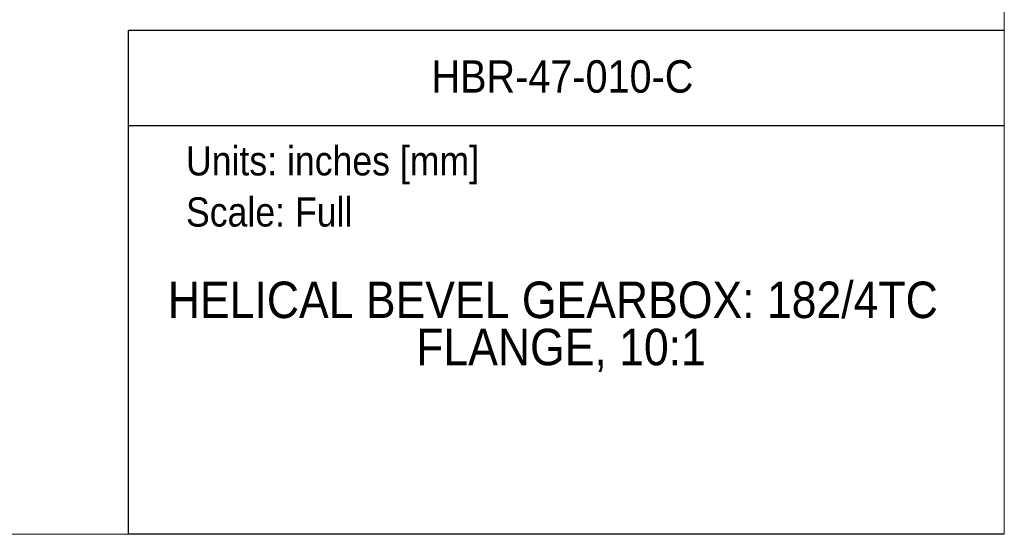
# Model space of a CAD drawing. Header units: inches. Extents: x 0 to 68, y 0 to 44.
# Tile 4 of 11: x 47.8 to 68, y 0 to 10.6. Entities that reach past the tile are written whole.
import ezdxf
from ezdxf.enums import TextEntityAlignment as Align

# ---------------------------------------------------------------- set-up
doc = ezdxf.new("R2010")
doc.units = ezdxf.units.IN
doc.header["$LTSCALE"] = 4
doc.header["$MEASUREMENT"] = 0
doc.linetypes.add('SLD-Solid', pattern=[0])
doc.layers.add('SLD-DEFPOINTS', color=7, linetype='Continuous')
doc.layers.add('TEXT', color=140, linetype='SLD-Solid', lineweight=25)
doc.styles.add('SLDTEXTSTYLE0', font='GOTHIC.TTF', dxfattribs={"width": 0.913})

# ---------------------------------------------------------------- blocks, each defined once
blk = doc.blocks.new('Block1')
at = {"color": 140, "linetype": 'SLD-Solid', "lineweight": 18}
blk.add_line((68, 0), (68, 10.356), dxfattribs=at)
at = {"layer": 'TEXT'}
for p, q in [((68, 10.356), (50, 10.356)), ((50, 0), (50, 10.356)), ((50, 8.409), (68, 8.409)), ((68, 0), (50, 0))]:
    blk.add_line(p, q, dxfattribs=at)
at = {"layer": 'TEXT', "char_height": 0.6, "attachment_point": 1, "style": 'SLDTEXTSTYLE0'}
for s, insert in [('Units: inches [mm]', (51.179, 7.979)), ('Scale: Full', (51.179, 6.928))]:
    blk.add_mtext(s, dxfattribs=dict(at, insert=insert))
at = {"layer": 'TEXT', "color": 140, "style": 'SLDTEXTSTYLE0', "width": 0.913}
for tag, height, p in [('AUTOATTR0', 0.667, (56.226, 8.881)), ('AUTOATTR1_0', 0.75, (50.804, 4.221)), ('AUTOATTR1_1', 0.75, (55.911, 3.251))]:
    blk.add_attdef(tag, text='', height=height, dxfattribs=at).set_placement(p, align=Align.BOTTOM_LEFT)
blk = doc.blocks.new('Block2')
at = {"color": 7, "linetype": 'SLD-Solid', "lineweight": 18}
for q in [(68, 44), (0, 0)]:
    blk.add_line((68, 0), q, dxfattribs=at)

msp = doc.modelspace()

# ---------------------------------------------------------------- block references
at = {"layer": 'SLD-DEFPOINTS'}
msp.add_blockref('Block2', (0, 0), dxfattribs=at)
ref = msp.add_blockref('Block1', (0, 0), dxfattribs=at)
ref.add_attrib('AUTOATTR0', 'HBR-47-010-C', dxfattribs={"layer": 'TEXT', "height": 0.66667, "style": 'SLDTEXTSTYLE0', "width": 0.913}).set_placement((56.226, 8.881), align=Align.BOTTOM_LEFT)
ref.add_attrib('AUTOATTR1_0', 'HELICAL BEVEL GEARBOX: 182/4TC ', dxfattribs={"layer": 'TEXT', "height": 0.75, "style": 'SLDTEXTSTYLE0', "width": 0.913}).set_placement((50.805, 4.221), align=Align.BOTTOM_LEFT)
ref.add_attrib('AUTOATTR1_1', 'FLANGE, 10:1', dxfattribs={"layer": 'TEXT', "height": 0.75, "style": 'SLDTEXTSTYLE0', "width": 0.913}).set_placement((55.911, 3.251), align=Align.BOTTOM_LEFT)

doc.saveas('drawing.dxf')
